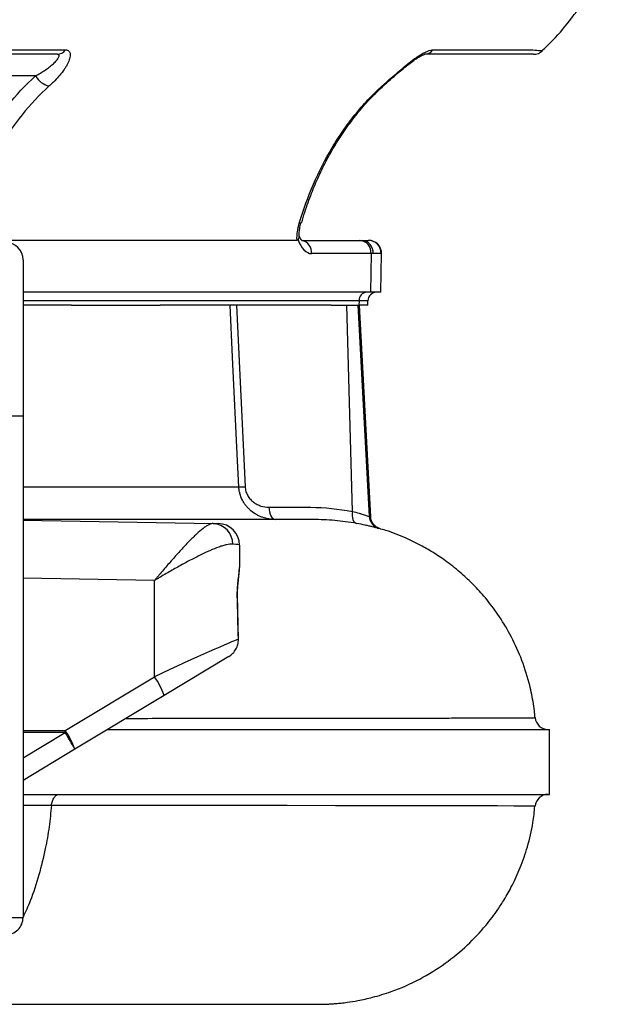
# Model space of a CAD drawing. Header units: millimetres. Extents: x 2377 to 3568, y 1016 to 5019.
# Tile 7 of 15: x 3291 to 3568, y 1404 to 1859. Entities that reach past the tile are written whole.
import ezdxf

# ---------------------------------------------------------------- set-up
doc = ezdxf.new("R2010")
doc.units = ezdxf.units.MM
doc.header["$LTSCALE"] = 2

msp = doc.modelspace()

# ---------------------------------------------------------------- linework, layer by layer
at = {"color": 7, "linetype": 'Continuous', "lineweight": 25}
for p, q in [((3265.99, 1844.72), (3312.04, 1844.72)), ((3481.8, 1844.72), (3527.85, 1844.72)), ((3298.23, 1832.71), (3221.32, 1832.71)), ((3420.9, 1764.95), (3420.91, 1764.98)), ((3419.03, 1756.71), (3262.93, 1756.71)), ((3421.35, 1756.71), (3447.98, 1756.71)), ((3447.98, 1756.71), (3448.86, 1756.71)), ((3448.86, 1756.71), (3451.92, 1756.71)), ((3451.92, 1756.71), (3452.06, 1756.71)), ((3292.46, 1747.71), (3292.46, 1675.71)), ((3453.18, 1750.61), (3425.77, 1750.61)), ((3453.18, 1750.61), (3452.91, 1732.71)), ((3454.23, 1750.61), (3453.18, 1750.61)), ((3457.89, 1750.61), (3454.23, 1750.61)), ((3457.75, 1732.71), (3458.06, 1750.61)), ((3452.91, 1732.71), (3292.46, 1732.71)), ((3457.75, 1732.71), (3452.91, 1732.71)), ((3314.86, 1726.71), (3292.46, 1726.71)), ((3314.86, 1726.71), (3355.8, 1726.71)), ((3434.71, 1726.71), (3355.8, 1726.71)), ((3391.04, 1726.71), (3395.05, 1642.87)), ((3434.71, 1726.71), (3442.08, 1726.71)), ((3444.57, 1631.5), (3442.08, 1726.71)), ((3442.08, 1726.71), (3447.3, 1726.71)), ((3452.41, 1629.09), (3447.3, 1726.71)), ((3447.3, 1726.71), (3447.7, 1726.71)), ((3447.69, 1728.85), (3447.62, 1726.71)), ((3451.64, 1726.71), (3447.7, 1726.71)), ((3453.06, 1628.91), (3447.94, 1726.71)), ((3451.64, 1726.71), (3451.72, 1728.85)), ((3284.46, 1675.71), (3292.46, 1675.71)), ((3292.46, 1675.71), (3292.46, 1443.85)), ((3292.46, 1627.46), (3380.3, 1625.92)), ((3380.3, 1625.92), (3382.64, 1625.88)), ((3457.08, 1623.55), (3457.05, 1623.55)), ((3392.46, 1615.88), (3392.46, 1605.54)), ((3392.46, 1605.19), (3392.46, 1605.54)), ((3353.16, 1555.09), (3353.16, 1599.54)), ((3391.93, 1572.39), (3391.52, 1592.6)), ((3391.91, 1572.39), (3391.96, 1572.39)), ((3387.53, 1564.43), (3357.65, 1546.44)), ((3311.91, 1530.25), (3353.16, 1555.09)), ((3357.65, 1546.44), (3316.4, 1521.6)), ((3528.93, 1536.16), (3528.94, 1536.16)), ((3331.52, 1530.71), (3535.6, 1530.71)), ((3535.6, 1500.71), (3535.6, 1530.71)), ((3316.4, 1521.6), (3292.46, 1507.19)), ((3292.46, 1500.71), (3535.6, 1500.71)), ((3284.46, 1443.85), (3292.46, 1443.85))]:
    msp.add_line(p, q, dxfattribs=at)
at = {"color": 8, "linetype": 'Continuous', "lineweight": 25}
for p, q in [((3458.06, 1750.61), (3457.89, 1750.61)), ((3447.69, 1728.85), (3292.46, 1728.85)), ((3451.72, 1728.85), (3447.69, 1728.85)), ((3457.05, 1623.55), (3456.71, 1623.64)), ((3353.16, 1599.54), (3292.46, 1600.6)), ((3391.44, 1592.6), (3391.54, 1592.6)), ((3292.46, 1530.27), (3311.91, 1530.25)), ((3311.91, 1529.31), (3292.46, 1529.33)), ((3292.46, 1517.6), (3311.91, 1529.31))]:
    msp.add_line(p, q, dxfattribs=at)
at = {"color": 8, "linetype": 'Continuous', "lineweight": 25, "flags": 128}
for points in [[(3458.21, 1828), (3458.73, 1828.09), (3459.05, 1828.3)], [(3528.88, 1495.26), (3528.98, 1495.27), (3527.96, 1495.29), (3524.7, 1495.31), (3519.22, 1495.34), (3511.57, 1495.36), (3501.79, 1495.39), (3489.92, 1495.41), (3474.59, 1495.44), (3456.81, 1495.46), (3436.72, 1495.48), (3414.45, 1495.5), (3390.13, 1495.53), (3363.81, 1495.55), (3335.57, 1495.58), (3305.61, 1495.6), (3305.61, 1495.6), (3305.61, 1495.6)]]:
    msp.add_lwpolyline(points, dxfattribs=at)
at = {"color": 7, "linetype": 'Continuous', "lineweight": 25, "flags": 128}
for points in [[(3392.13, 1642.87), (3391.56, 1654.85), (3389.27, 1702.77), (3388.12, 1726.71)], [(3406.06, 1633.4), (3406.15, 1632.27), (3406.33, 1631.2), (3406.62, 1630.22), (3406.99, 1629.36), (3407.44, 1628.66), (3407.95, 1628.14), (3408.49, 1627.82), (3409.06, 1627.71)], [(3444.57, 1631.5), (3444.5, 1630.46), (3444.53, 1629.47), (3444.65, 1628.55), (3444.86, 1627.73), (3445.16, 1627.04), (3445.53, 1626.49), (3445.96, 1626.12), (3446.45, 1625.92)], [(3311.91, 1529.31), (3311.91, 1529.43), (3311.91, 1529.55), (3311.91, 1529.67), (3311.91, 1529.78), (3311.91, 1529.9), (3311.91, 1530.02), (3311.91, 1530.14), (3311.91, 1530.25)]]:
    msp.add_lwpolyline(points, dxfattribs=at)
at = {"color": 7, "linetype": 'Continuous', "lineweight": 25}
for centre, radius, start, end in [((3308.06, 1847.64), 4.93, 271.0632, 323.7597), ((3477.82, 1847.64), 4.93, 271.0632, 323.7597), ((3528.25, 1848.71), 6, 269.9946, 313.4045), ((3306.96, 1837.78), 10.1, 210.1452, 255.589), ((3447.54, 1751.07), 5.66, 355.2909, 85.5074), ((3448.52, 1751), 5.72, 356.0811, 86.5796), ((3451.9, 1750.72), 5.99, 358.8703, 89.8634), ((3452.06, 1750.71), 6, 359, 90), ((3284.46, 1747.71), 8, 0, 90), ((3451.42, 1728.98), 3.74, 94.2201, 182.0086), ((3455.71, 1728.71), 4, 90, 178), ((3393.59, 1671.82), 28.98, 267.1168, 272.8832), ((3458.4, 1629.4), 6, 182.948, 253.6577), ((3379.76, 1616.35), 9.59, 359.8581, 86.7726), ((3382.46, 1615.88), 10, 0, 89), ((3323.17, 1534.05), 36.64, 19.7647, 35.0488), ((3534.97, 1536.71), 6, 185.1294, 269.9989), ((3281.92, 1509.21), 36.64, 19.7647, 35.0488), ((3185.61, 1450.68), 148.78, 28.4711, 31.9067), ((3534.97, 1494.71), 6, 90.017, 174.8866), ((3284.46, 1443.85), 8, 268.9983, 359.9982)]:
    msp.add_arc(centre, radius, start, end, dxfattribs=at)
at = {"color": 8, "linetype": 'Continuous', "lineweight": 25}
for centre, radius, start, end in [((3420.3, 1765.56), 0.856, 254.721, 314.7117), ((3420.02, 1751.03), 5.77, 355.7519, 76.7551)]:
    msp.add_arc(centre, radius, start, end, dxfattribs=at)
at = {"color": 7, "linetype": 'Continuous', "lineweight": 25}
for centre, major_axis, ratio, start_param, end_param in [((3426.01, 1766.61), (0.32, 16), 0.499848, 2.227613, 3.151666), ((3352.46, 1616.41), (40, -0.52), 0.026128, 0.000342, 0.397901), ((3352.46, 1605.01), (40, 0.52), 0.026128, 6.282843, 6.316738), ((3352.46, 1515.21), (0, 344.82), 0.116002, 4.878987, 4.938756), ((3352.46, 1553.82), (40, 18.67), 0.019312, 0.157582, 1.544327)]:
    msp.add_ellipse(centre, major_axis=major_axis, ratio=ratio, start_param=start_param, end_param=end_param, dxfattribs=at)
for points, knots in [([(3532.27, 1844.43), (3533.57, 1845.65), (3538.1, 1849.9), (3545.3, 1858.4), (3552.8, 1868.88), (3558.91, 1879.46), (3563.87, 1889.64), (3566.5, 1896.95), (3567.86, 1900.71)], [0, 0, 0, 0, 0.079356, 0.276968, 0.495748, 0.653709, 0.821657, 1, 1, 1, 1]), ([(3308.16, 1842.71), (3295, 1842.71), (3280.21, 1842.71), (3265, 1842.71), (3262.94, 1842.71), (3262.33, 1842.71), (3262.12, 1842.71), (3261.7, 1842.71), (3261.49, 1842.71), (3260.37, 1842.71), (3259.36, 1842.71), (3257.17, 1842.71), (3255.99, 1842.71), (3253.46, 1842.71), (3252.1, 1842.71), (3249.28, 1842.71), (3247.81, 1842.71), (3245.54, 1842.71), (3244.77, 1842.71), (3243.2, 1842.71), (3242.4, 1842.71), (3240, 1842.71), (3238.38, 1842.71), (3235.95, 1842.71), (3235.13, 1842.71), (3233.5, 1842.71), (3229.42, 1842.71), (3218.8, 1842.71), (3209, 1842.71), (3202.46, 1842.71)], [0, 0, 0, 0, 0.5, 0.5625, 0.578125, 0.578125, 0.585937, 0.585937, 0.59375, 0.59375, 0.625, 0.625, 0.65625, 0.65625, 0.6875, 0.6875, 0.71875, 0.71875, 0.734375, 0.734375, 0.75, 0.75, 0.78125, 0.78125, 0.796875, 0.796875, 0.8125, 0.875, 1, 1, 1, 1]), ([(3298.23, 1832.71), (3299.02, 1833.16), (3299.8, 1833.6), (3301.29, 1834.5), (3302.02, 1834.97), (3303.41, 1835.91), (3304.08, 1836.39), (3305.35, 1837.37), (3305.95, 1837.87), (3307.03, 1838.85), (3307.52, 1839.34), (3308.14, 1840.07), (3308.32, 1840.3), (3308.64, 1840.76), (3308.78, 1840.98), (3308.99, 1841.4), (3309.06, 1841.6), (3309.13, 1841.97), (3309.13, 1842.13), (3309.05, 1842.34), (3309.01, 1842.4), (3308.91, 1842.51), (3308.85, 1842.56), (3308.62, 1842.67), (3308.41, 1842.71), (3308.16, 1842.71)], [0, 0, 0, 0, 0.125, 0.125, 0.25, 0.25, 0.375, 0.375, 0.5, 0.5, 0.625, 0.625, 0.6875, 0.6875, 0.75, 0.75, 0.8125, 0.8125, 0.875, 0.875, 0.90625, 0.90625, 0.9375, 0.9375, 1, 1, 1, 1]), ([(3312.04, 1844.72), (3312.38, 1844.72), (3312.69, 1844.68), (3313.22, 1844.5), (3313.45, 1844.36), (3313.82, 1844.02), (3313.96, 1843.81), (3314.17, 1843.32), (3314.23, 1843.04), (3314.31, 1842.13), (3314.22, 1841.43), (3313.89, 1840.28), (3313.75, 1839.88), (3313.42, 1839.07), (3313.23, 1838.66), (3312.8, 1837.82), (3312.56, 1837.4), (3312.03, 1836.53), (3311.75, 1836.1), (3310.84, 1834.79), (3310.17, 1833.92), (3308.72, 1832.2), (3307.93, 1831.35), (3306.68, 1830.08), (3306.25, 1829.66), (3305.36, 1828.83), (3304.91, 1828.42), (3304.45, 1828)], [0, 0, 0, 0, 0.0625, 0.0625, 0.125, 0.125, 0.1875, 0.1875, 0.25, 0.25, 0.375, 0.375, 0.4375, 0.4375, 0.5, 0.5, 0.5625, 0.5625, 0.625, 0.625, 0.75, 0.75, 0.875, 0.875, 0.9375, 0.9375, 1, 1, 1, 1]), ([(3458.21, 1828), (3458.67, 1828.42), (3459.14, 1828.83), (3460.09, 1829.67), (3460.57, 1830.09), (3462.02, 1831.36), (3463, 1832.21), (3465, 1833.95), (3466.02, 1834.83), (3468.07, 1836.57), (3469.11, 1837.42), (3470.69, 1838.68), (3471.22, 1839.1), (3472.29, 1839.91), (3472.82, 1840.3), (3473.87, 1841.06), (3474.4, 1841.43), (3475.45, 1842.12), (3475.97, 1842.45), (3477, 1843.05), (3477.5, 1843.33), (3478.47, 1843.81), (3478.95, 1844.03), (3480.31, 1844.54), (3481.11, 1844.72), (3481.8, 1844.72)], [0, 0, 0, 0, 0.0625, 0.0625, 0.125, 0.125, 0.25, 0.25, 0.375, 0.375, 0.5, 0.5, 0.5625, 0.5625, 0.625, 0.625, 0.6875, 0.6875, 0.75, 0.75, 0.8125, 0.8125, 0.875, 0.875, 1, 1, 1, 1]), ([(3459.06, 1828.28), (3459.6, 1828.78), (3461.1, 1830.15), (3463.72, 1832.4), (3466.66, 1834.93), (3469.38, 1837.18), (3471.81, 1839.07), (3473.92, 1840.56), (3475.65, 1841.65), (3477.01, 1842.34), (3477.79, 1842.67), (3478.18, 1842.72), (3478.08, 1842.72), (3478.07, 1842.72)], [0, 0, 0, 0, 0.08761, 0.242952, 0.386634, 0.513381, 0.624358, 0.721908, 0.805626, 0.877172, 0.940138, 0.99587, 1, 1, 1, 1]), ([(3528.14, 1842.71), (3528.15, 1842.71), (3528.2, 1842.71), (3527.23, 1842.71), (3524.93, 1842.71), (3518.33, 1842.71), (3503.03, 1842.71), (3488.46, 1842.71), (3477.92, 1842.71)], [0, 0, 0, 0, 0.0247797, 0.0754573, 0.1375022, 0.2013175, 0.4221709, 1, 1, 1, 1]), ([(3258.4, 1766.71), (3260.36, 1773.17), (3262.65, 1779.43), (3266.62, 1788.53), (3268.03, 1791.51), (3271.03, 1797.38), (3272.63, 1800.27), (3277.66, 1808.68), (3281.31, 1813.96), (3289.27, 1823.85), (3293.57, 1828.47), (3298.23, 1832.71)], [0, 0, 0, 0, 0.25, 0.25, 0.375, 0.375, 0.5, 0.5, 0.75, 0.75, 1, 1, 1, 1]), ([(3304.45, 1828), (3299.99, 1823.94), (3295.88, 1819.52), (3288.27, 1810.05), (3284.77, 1805), (3279.96, 1796.95), (3278.44, 1794.19), (3275.55, 1788.56), (3274.19, 1785.68), (3270.38, 1776.93), (3268.18, 1770.91), (3266.31, 1764.73)], [0, 0, 0, 0, 0.25, 0.25, 0.5, 0.5, 0.625, 0.625, 0.75, 0.75, 1, 1, 1, 1]), ([(3420.07, 1764.73), (3421.94, 1770.92), (3424.13, 1776.9), (3429.15, 1788.44), (3431.98, 1794.01), (3436.75, 1802.03), (3438.42, 1804.65), (3441.07, 1808.49), (3441.98, 1809.75), (3443.83, 1812.24), (3444.77, 1813.46), (3447.66, 1817.07), (3449.67, 1819.39), (3453.83, 1823.84), (3455.98, 1825.97), (3458.21, 1828)], [0, 0, 0, 0, 0.25, 0.25, 0.5, 0.5, 0.625, 0.625, 0.6875, 0.6875, 0.75, 0.75, 0.875, 0.875, 1, 1, 1, 1]), ([(3421.11, 1764.89), (3421.6, 1766.52), (3422.98, 1771.14), (3425.6, 1778.32), (3429.03, 1786.54), (3432.88, 1794.3), (3437.28, 1801.91), (3442.11, 1809.2), (3447.39, 1816.09), (3452.98, 1822.54), (3457.04, 1826.31), (3459.03, 1828.32), (3459.03, 1828.32)], [0, 0, 0, 0, 0.066199, 0.186882, 0.298131, 0.415673, 0.529821, 0.649421, 0.767556, 0.883768, 0.99983, 1, 1, 1, 1]), ([(3419.03, 1756.71), (3418.99, 1757.32), (3418.98, 1757.95), (3419.03, 1759.25), (3419.08, 1759.92), (3419.35, 1761.95), (3419.65, 1763.33), (3420.07, 1764.73)], [0, 0, 0, 0, 0.25, 0.25, 0.5, 0.5, 1, 1, 1, 1]), ([(3420.05, 1758.6), (3420.03, 1759.06), (3419.98, 1760.15), (3420.23, 1762.25), (3420.59, 1763.97), (3420.88, 1764.89), (3420.91, 1764.97)], [0, 0, 0, 0, 0.257157, 0.605664, 0.961777, 1, 1, 1, 1]), ([(3419.48, 1756.96), (3419.73, 1757.36), (3420.09, 1757.92), (3419.98, 1758.44), (3419.95, 1758.59)], [0, 0, 0, 0, 0.699729, 1, 1, 1, 1]), ([(3421.36, 1756.54), (3421.36, 1756.54), (3421.35, 1756.54), (3420.9, 1757.06), (3420.4, 1757.88), (3420.13, 1758.62), (3420.05, 1758.84)], [0, 0, 0, 0, 0.2155129, 0.5380998, 0.8621249, 1, 1, 1, 1]), ([(3409.06, 1627.71), (3408.03, 1627.71), (3407.02, 1627.8), (3405.03, 1628.14), (3404.05, 1628.39), (3402.59, 1628.91), (3402.11, 1629.1), (3401.17, 1629.53), (3400.71, 1629.76), (3399.37, 1630.53), (3398.52, 1631.12), (3397.32, 1632.13), (3396.93, 1632.49), (3396.2, 1633.24), (3395.85, 1633.64), (3395.19, 1634.46), (3394.88, 1634.88), (3394.3, 1635.77), (3394.03, 1636.24), (3393.3, 1637.66), (3392.91, 1638.65), (3392.49, 1640.21), (3392.38, 1640.74), (3392.21, 1641.8), (3392.16, 1642.33), (3392.13, 1642.87)], [0, 0, 0, 0, 0.125, 0.125, 0.25, 0.25, 0.3125, 0.3125, 0.375, 0.375, 0.5, 0.5, 0.5625, 0.5625, 0.625, 0.625, 0.6875, 0.6875, 0.75, 0.75, 0.875, 0.875, 0.9375, 0.9375, 1, 1, 1, 1]), ([(3395.05, 1642.87), (3395.06, 1642.51), (3395.1, 1642.15), (3395.22, 1641.44), (3395.31, 1641.08), (3395.61, 1640.05), (3395.9, 1639.4), (3396.42, 1638.48), (3396.61, 1638.19), (3397.02, 1637.63), (3397.23, 1637.36), (3397.91, 1636.6), (3398.41, 1636.14), (3399.47, 1635.34), (3400.02, 1635), (3401.17, 1634.41), (3401.76, 1634.16), (3403.58, 1633.58), (3404.81, 1633.4), (3406.06, 1633.4)], [0, 0, 0, 0, 0.0625, 0.0625, 0.125, 0.125, 0.25, 0.25, 0.3125, 0.3125, 0.375, 0.375, 0.5, 0.5, 0.625, 0.625, 0.75, 0.75, 1, 1, 1, 1]), ([(3406.06, 1633.4), (3409.27, 1633.4), (3414.09, 1633.4), (3418.91, 1633.4), (3422.13, 1633.4), (3423.73, 1633.41), (3431.76, 1633.28), (3438.18, 1632.67), (3444.57, 1631.5)], [0, 0, 0, 0, 0.25, 0.375, 0.375, 0.5, 0.5, 1, 1, 1, 1]), ([(3444.57, 1631.5), (3445.7, 1631.21), (3446.72, 1630.93), (3448.1, 1630.51), (3448.54, 1630.37), (3449.36, 1630.11), (3449.74, 1629.99), (3450.42, 1629.76), (3450.73, 1629.65), (3451.27, 1629.46), (3451.51, 1629.38), (3452.1, 1629.18), (3452.34, 1629.1), (3452.41, 1629.09)], [0, 0, 0, 0, 0.25, 0.25, 0.375, 0.375, 0.5, 0.5, 0.625, 0.625, 0.75, 0.75, 1, 1, 1, 1]), ([(3457.1, 1623.61), (3457.06, 1623.62), (3456.94, 1623.65), (3456.54, 1623.81), (3455.82, 1624.17), (3454.89, 1624.86), (3453.92, 1626), (3453.21, 1627.42), (3453.13, 1628.47), (3453.1, 1628.92)], [0, 0, 0, 0, 0.067026, 0.262157, 0.426522, 0.577524, 0.728088, 0.884131, 1, 1, 1, 1]), ([(3423.88, 1627.71), (3423.78, 1627.71), (3422.95, 1627.71), (3421.11, 1627.71), (3417.57, 1627.71), (3412.85, 1627.71), (3406.78, 1627.71), (3399.18, 1627.71), (3389.89, 1627.71), (3379.24, 1627.71), (3367.29, 1627.71), (3354.12, 1627.71), (3339.07, 1627.71), (3323.11, 1627.71), (3307.51, 1627.71), (3297.24, 1627.71), (3292.46, 1627.71)], [0, 0, 0, 0, 0.00831, 0.066162, 0.128943, 0.196622, 0.269179, 0.346607, 0.428906, 0.516085, 0.596337, 0.680239, 0.76776, 0.858906, 0.934483, 1, 1, 1, 1]), ([(3380.3, 1625.92), (3379.72, 1625.93), (3379.04, 1625.73), (3377.87, 1625.13), (3377.45, 1624.89), (3376.57, 1624.31), (3376.11, 1623.97), (3374.66, 1622.86), (3373.63, 1621.96), (3371.99, 1620.44), (3371.42, 1619.9), (3370.26, 1618.75), (3369.66, 1618.15), (3367.85, 1616.29), (3366.61, 1614.97), (3364.07, 1612.19), (3362.76, 1610.73), (3360.75, 1608.44), (3360.07, 1607.66), (3358.71, 1606.08), (3358.02, 1605.28), (3356.64, 1603.66), (3355.95, 1602.84), (3354.9, 1601.61), (3354.56, 1601.2), (3354.03, 1600.58), (3353.86, 1600.37), (3353.51, 1599.95), (3353.33, 1599.74), (3353.16, 1599.54)], [0, 0, 0, 0, 0.125, 0.125, 0.1875, 0.1875, 0.25, 0.25, 0.375, 0.375, 0.4375, 0.4375, 0.5, 0.5, 0.625, 0.625, 0.75, 0.75, 0.8125, 0.8125, 0.875, 0.875, 0.9375, 0.9375, 0.96875, 0.96875, 0.984375, 0.984375, 1, 1, 1, 1]), ([(3426.41, 1627.71), (3426.41, 1627.71), (3426.41, 1627.71), (3426.41, 1627.71), (3425.57, 1627.71), (3424.73, 1627.71), (3423.88, 1627.71)], [-0.00000006, -0.00000006, -0.00000006, -0.00000006, 0, 0, 0, 0.001458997, 0.001458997, 0.001458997, 0.001458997]), ([(3446.45, 1625.92), (3443.12, 1626.53), (3439.79, 1626.97), (3433.1, 1627.57), (3429.75, 1627.71), (3426.41, 1627.71)], [0, 0, 0, 0, 0.5, 0.5, 1, 1, 1, 1]), ([(3456.71, 1623.64), (3456.62, 1623.65), (3456.32, 1623.73), (3455.57, 1623.91), (3455.26, 1623.99), (3454.56, 1624.16), (3454.17, 1624.26), (3453.28, 1624.47), (3452.8, 1624.59), (3451.73, 1624.84), (3451.15, 1624.97), (3449.32, 1625.36), (3447.96, 1625.64), (3446.45, 1625.92)], [0, 0, 0, 0, 0.25, 0.25, 0.375, 0.375, 0.5, 0.5, 0.625, 0.625, 0.75, 0.75, 1, 1, 1, 1]), ([(3528.98, 1536.16), (3528.88, 1537.19), (3528.64, 1539.7), (3528.05, 1543.63), (3527.23, 1547.94), (3525.6, 1554.82), (3522.64, 1563.9), (3517.7, 1574.49), (3512.14, 1583.62), (3506.37, 1591.24), (3500.72, 1597.47), (3494.83, 1603.02), (3488.8, 1607.87), (3482.66, 1612.06), (3476.36, 1615.77), (3468.93, 1619.39), (3462.29, 1622.1), (3458.04, 1623.23), (3457.04, 1623.5)], [0, 0, 0, 0, 0.0259439, 0.0628277, 0.0992767, 0.1352332, 0.2394261, 0.3369719, 0.4262884, 0.5060384, 0.5751353, 0.6360809, 0.7078218, 0.7681864, 0.8215488, 0.8902464, 0.9742609, 1, 1, 1, 1]), ([(3389.34, 1616.33), (3388.52, 1616.39), (3387.56, 1616.29), (3385.93, 1615.95), (3385.35, 1615.8), (3384.14, 1615.45), (3383.5, 1615.24), (3381.54, 1614.54), (3380.14, 1613.98), (3377.93, 1613), (3377.17, 1612.66), (3375.62, 1611.93), (3374.83, 1611.54), (3372.42, 1610.35), (3370.78, 1609.5), (3367.42, 1607.71), (3365.7, 1606.77), (3363.06, 1605.29), (3362.17, 1604.79), (3360.39, 1603.77), (3359.49, 1603.26), (3357.69, 1602.21), (3356.79, 1601.68), (3355.43, 1600.88), (3354.98, 1600.61), (3354.07, 1600.08), (3353.61, 1599.8), (3353.16, 1599.54)], [0, 0, 0, 0, 0.125, 0.125, 0.1875, 0.1875, 0.25, 0.25, 0.375, 0.375, 0.4375, 0.4375, 0.5, 0.5, 0.625, 0.625, 0.75, 0.75, 0.8125, 0.8125, 0.875, 0.875, 0.9375, 0.9375, 0.96875, 0.96875, 1, 1, 1, 1]), ([(3391.44, 1592.6), (3391.42, 1593.29), (3391.43, 1593.97), (3391.45, 1594.96), (3391.47, 1595.29), (3391.5, 1595.94), (3391.52, 1596.26), (3391.64, 1597.82), (3391.77, 1598.94), (3392.03, 1601.04), (3392.15, 1601.99), (3392.29, 1603.36), (3392.33, 1603.81), (3392.4, 1604.69), (3392.42, 1605.13), (3392.44, 1605.57)], [0, 0, 0, 0, 0.125, 0.125, 0.1875, 0.1875, 0.25, 0.25, 0.5, 0.5, 0.75, 0.75, 0.875, 0.875, 1, 1, 1, 1]), ([(3391.55, 1592.6), (3391.54, 1593.18), (3391.52, 1594.5), (3391.64, 1596.53), (3391.85, 1598.76), (3392.14, 1601.29), (3392.36, 1603.49), (3392.42, 1604.96), (3392.44, 1605.43)], [0, 0, 0, 0, 0.11083, 0.251031, 0.412054, 0.60965, 0.874557, 1, 1, 1, 1]), ([(3387.53, 1564.43), (3388.21, 1564.84), (3388.83, 1565.34), (3389.93, 1566.48), (3390.41, 1567.13), (3390.98, 1568.16), (3391.15, 1568.52), (3391.44, 1569.26), (3391.56, 1569.65), (3391.84, 1570.8), (3391.93, 1571.59), (3391.91, 1572.39)], [0, 0, 0, 0, 0.25, 0.25, 0.5, 0.5, 0.625, 0.625, 0.75, 0.75, 1, 1, 1, 1]), ([(3305.61, 1495.6), (3305.68, 1496.31), (3305.82, 1496.99), (3306.24, 1498.23), (3306.52, 1498.79), (3307.18, 1499.72), (3307.56, 1500.09), (3308.38, 1500.58), (3308.82, 1500.71), (3309.25, 1500.71)], [0, 0, 0, 0, 0.25, 0.25, 0.5, 0.5, 0.75, 0.75, 1, 1, 1, 1]), ([(3305.61, 1495.6), (3305.27, 1492.3), (3304.58, 1485.54), (3302.69, 1474.73), (3299.86, 1463.2), (3296.42, 1452.52), (3293.61, 1446.47), (3292.46, 1444.02)], [0, 0, 0, 0, 0.176076, 0.360498, 0.591407, 0.834159, 1, 1, 1, 1]), ([(3427.46, 1403.71), (3427.47, 1403.71), (3427.83, 1403.71), (3429.29, 1403.7), (3431.96, 1403.75), (3434.68, 1403.89), (3436.92, 1404.05), (3439.44, 1404.29), (3442.87, 1404.71), (3447.74, 1405.49), (3454.59, 1407.02), (3464.27, 1410), (3475.68, 1415.02), (3487.47, 1422.32), (3497.67, 1430.73), (3504.62, 1438.13), (3509.11, 1443.8), (3511.95, 1447.76), (3515.07, 1452.58), (3518.65, 1458.97), (3522.38, 1467.1), (3525.71, 1476.85), (3528.05, 1486.37), (3528.6, 1492.73), (3528.81, 1495.27)], [0, 0, 0, 0, 0.000346, 0.041676, 0.075447, 0.090851, 0.106157, 0.122133, 0.139623, 0.171656, 0.216198, 0.273389, 0.364663, 0.452923, 0.537072, 0.615892, 0.645841, 0.674866, 0.708643, 0.755355, 0.81415, 0.878743, 0.951386, 1, 1, 1, 1]), ([(3244.71, 1403.71), (3250.5, 1403.71), (3263.02, 1403.71), (3280.76, 1403.71), (3298, 1403.71), (3313.59, 1403.71), (3327.69, 1403.71), (3341.18, 1403.71), (3353.93, 1403.71), (3365.79, 1403.71), (3376.13, 1403.71), (3385.09, 1403.71), (3393.4, 1403.71), (3400.9, 1403.71), (3407.46, 1403.71), (3412.68, 1403.71), (3416.75, 1403.71), (3419.86, 1403.71), (3422.2, 1403.71), (3423.92, 1403.71), (3425.05, 1403.71), (3425.62, 1403.71), (3425.82, 1403.71)], [0, 0, 0, 0, 0.0539617, 0.1166759, 0.1770776, 0.2352977, 0.2914276, 0.345528, 0.4078176, 0.4672691, 0.5238909, 0.5776769, 0.6286163, 0.6883014, 0.7435881, 0.7944975, 0.8410368, 0.8832003, 0.9209706, 0.9543214, 0.9832197, 1, 1, 1, 1]), ([(3425.82, 1403.71), (3426.16, 1403.71), (3427.22, 1403.71), (3427.37, 1403.71), (3427.46, 1403.71)], [0, 0, 0, 0, 0.311891, 1, 1, 1, 1])]:
    msp.add_open_spline(points, degree=3, knots=knots, dxfattribs=at)
at = {"color": 8, "linetype": 'Continuous', "lineweight": 25}
for points, knots in [([(3527.85, 1844.72), (3527.85, 1844.72), (3529.35, 1844.61), (3531.19, 1844.48), (3532.37, 1844.4), (3532.32, 1844.41), (3532.3, 1844.41)], [0, 0, 0, 0, 0.000006, 0.50368, 0.822838, 1, 1, 1, 1]), ([(3292.46, 1642.87), (3295.35, 1642.87), (3304.44, 1642.87), (3317.37, 1642.87), (3331.45, 1642.87), (3343.55, 1642.87), (3354.64, 1642.87), (3364.6, 1642.87), (3373.4, 1642.87), (3381.02, 1642.87), (3387.48, 1642.87), (3390.58, 1642.87), (3392.13, 1642.87)], [0, 0, 0, 0, 0.054985, 0.173393, 0.273321, 0.373326, 0.473255, 0.576086, 0.679, 0.781831, 0.890716, 1, 1, 1, 1]), ([(3452.41, 1629.09), (3452.84, 1629.03), (3453.27, 1628.97), (3453.06, 1628.91), (3453.06, 1628.91)], [0, 0, 0, 0, 0.9996, 1, 1, 1, 1]), ([(3340.06, 1535.85), (3345.46, 1535.85), (3356.79, 1535.86), (3372.98, 1535.88), (3389.09, 1535.89), (3404.44, 1535.91), (3419.14, 1535.92), (3433.11, 1535.94), (3446.33, 1535.95), (3458.67, 1535.96), (3469.97, 1535.98), (3480.22, 1535.99), (3489.46, 1536.01), (3497.78, 1536.02), (3505.15, 1536.04), (3511.53, 1536.06), (3516.95, 1536.07), (3521.38, 1536.09), (3524.87, 1536.11), (3527.32, 1536.12), (3528.77, 1536.14), (3528.88, 1536.15), (3528.93, 1536.16)], [0, 0, 0, 0, 0.045515, 0.095459, 0.145403, 0.195695, 0.245987, 0.297372, 0.348757, 0.400518, 0.452279, 0.502221, 0.552247, 0.602534, 0.652908, 0.70282, 0.752732, 0.80299, 0.853249, 0.9046, 0.955952, 1, 1, 1, 1]), ([(3305.61, 1495.6), (3305.61, 1495.6), (3301.3, 1495.61), (3296.88, 1495.62), (3292.46, 1495.63)], [0, 0, 0, 0, 0.0000073, 1, 1, 1, 1])]:
    msp.add_open_spline(points, degree=3, knots=knots, dxfattribs=at)
at = {"color": 7, "linetype": 'Continuous', "lineweight": 25}
msp.add_open_spline([(3419.48, 1756.96), (3419.34, 1756.78), (3419.19, 1756.71), (3419.03, 1756.71)], degree=3, dxfattribs=at)

doc.saveas('drawing.dxf')
